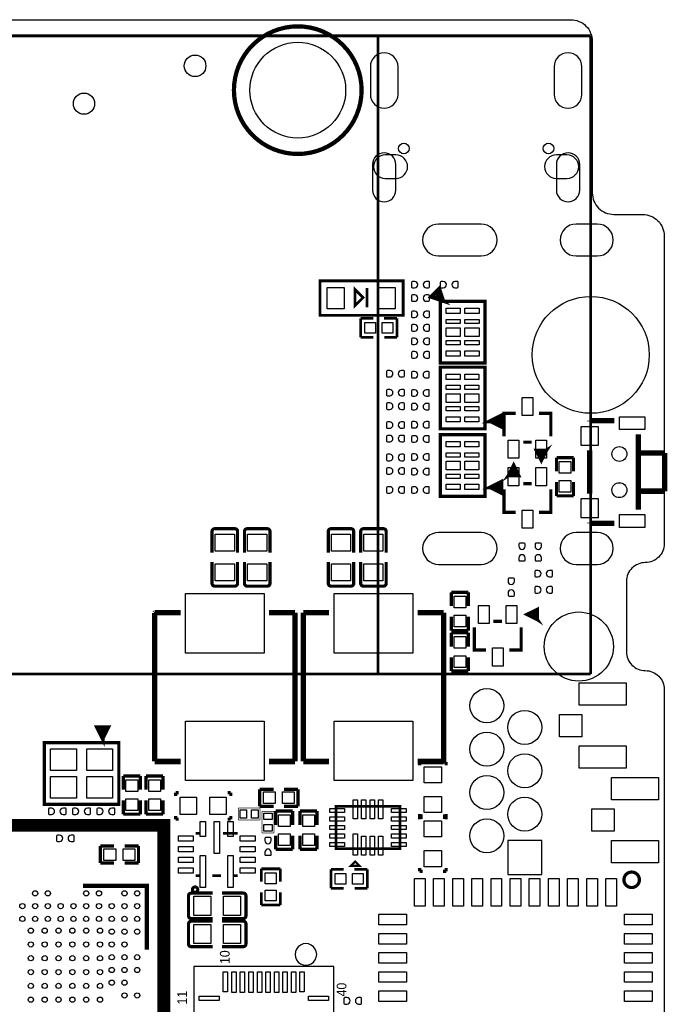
# Model space of a CAD drawing. Extents: x -29.9 to 31.2, y -23.7 to 47.4.
# Tile 5 of 5: x 0.8 to 31.2, y 1.1 to 47.4. Entities that reach past the tile are written whole.
import ezdxf
from ezdxf.enums import TextEntityAlignment as Align

# ---------------------------------------------------------------- set-up
doc = ezdxf.new("R2010")
doc.units = 0
for name, color, linetype in [('BG_OUTLINE', 5, 'CONTINUOUS'), ('PG_SILKSCREEN_TOP', 254, 'CONTINUOUS'), ('PIN_TOP', 12, 'CONTINUOUS')]:
    doc.layers.add(name, color=color, linetype=linetype)

msp = doc.modelspace()

# ---------------------------------------------------------------- linework, layer by layer
at = {"layer": 'BG_OUTLINE'}
msp.add_lwpolyline([(-29.933138, -21.585428), (-29.933138, 45.35043, -0.414214), (-27.901138, 47.38243), (26.67, 47.38243, -0.414214), (27.686, 46.36643), (27.686, 39.243, 0.414214), (28.702, 38.227), (30.05074, 38.227, -0.414214), (31.06674, 37.211), (31.06674, 22.74443, -0.414214), (30.17774, 21.85543, 0.414214), (29.28874, 20.96643), (29.28874, 17.66443, 0.414214), (30.17774, 16.77543, -0.414214), (31.06674, 15.88643), (31.06674, -11.76401, -0.414214)], format="xyb", dxfattribs=at)
at = {"layer": 'PG_SILKSCREEN_TOP'}
for points, const_width in [([(16.84274, 44.069, 1), (10.84326, 44.069, 1), (16.84274, 44.069)], 0.20066), ([(9.814611, 23.319689, -0.414448), (9.941611, 23.446689)], 0.150089), ([(10.886389, 23.446689, -0.414448), (11.013389, 23.319689)], 0.150089), ([(11.338611, 23.319689, -0.414448), (11.465611, 23.446689)], 0.150089), ([(12.410389, 23.446689, -0.414448), (12.537389, 23.319689)], 0.150089), ([(15.275611, 23.319689, -0.414448), (15.402611, 23.446689)], 0.150089), ([(16.347389, 23.446689, -0.414448), (16.474389, 23.319689)], 0.150089), ([(16.799611, 23.319689, -0.414448), (16.926611, 23.446689)], 0.150089), ([(17.871389, 23.446689, -0.414448), (17.998389, 23.319689)], 0.150089), ([(9.941611, 20.749311, -0.414448), (9.814611, 20.876311)], 0.150089), ([(11.013389, 20.876311, -0.414448), (10.886389, 20.749311)], 0.150089), ([(11.465611, 20.749311, -0.414448), (11.338611, 20.876311)], 0.150089), ([(12.537389, 20.876311, -0.414448), (12.410389, 20.749311)], 0.150089), ([(15.402611, 20.749311, -0.414448), (15.275611, 20.876311)], 0.150089), ([(16.474389, 20.876311, -0.414448), (16.347389, 20.749311)], 0.150089), ([(16.926611, 20.749311, -0.414448), (16.799611, 20.876311)], 0.150089), ([(17.998389, 20.876311, -0.414448), (17.871389, 20.749311)], 0.150089), ([(29.898391, 6.939001, 1.000017), (29.172205, 6.938975, 0.999983), (29.898391, 6.939001)], 0.1524), ([(9.08873, 6.477, 0.999983), (8.94527, 6.477, 1.000017), (9.08873, 6.477)], 0.254), ([(8.709711, 6.187389, -0.414448), (8.836711, 6.314389)], 0.150089), ([(11.280089, 6.314389, -0.414448), (11.407089, 6.187389)], 0.150089), ([(8.836711, 5.115611, -0.414448), (8.709711, 5.242611)], 0.150089), ([(11.407089, 5.242611, -0.414448), (11.280089, 5.115611)], 0.150089), ([(8.709711, 4.866589, -0.414448), (8.836711, 4.993589)], 0.150089), ([(11.280089, 4.993589, -0.414448), (11.407089, 4.866589)], 0.150089), ([(8.836711, 3.794811, -0.414448), (8.709711, 3.921811)], 0.150089), ([(11.407089, 3.921811, -0.414448), (11.280089, 3.794811)], 0.150089)]:
    msp.add_lwpolyline(points, format="xyb", dxfattribs=dict(at, const_width=const_width))
for points, const_width in [([(-22.38502, 46.62424), (27.61488, 46.62424)], 0.127), ([(17.6149, 16.62176), (17.6149, 46.62424)], 0.127), ([(27.61488, 46.62424), (27.61488, 16.62176)], 0.127), ([(14.8844, 35.1028), (18.796, 35.1028), (18.796, 33.4772), (14.8844, 33.4772), (14.8844, 35.1028)], 0.127), ([(16.5354, 34.6964), (16.5354, 33.9344), (16.9164, 34.3154), (16.5354, 34.6964)], 0.127), ([(17.0942, 34.7726), (17.0942, 33.8582)], 0.127), ([(20.661376, 34.177249), (20.484617, 34.707576), (20.131049, 34.354033), (20.661376, 34.177249), (20.378547, 34.460078)], 0.2), ([(22.642805, 32.742607), (22.642805, 31.242584), (20.542783, 31.242584), (20.542783, 34.142604), (22.642805, 34.142604), (22.642805, 32.742607)], 0.150012), ([(16.8021, 33.3375), (17.399, 33.3375)], 0.127), ([(16.8021, 32.4485), (16.8021, 33.3375)], 0.127), ([(17.901895, 33.3375), (18.5039, 33.3375)], 0.127), ([(18.5039, 33.3375), (18.5039, 32.4485)], 0.127), ([(17.399, 32.4485), (16.8021, 32.4485)], 0.127), ([(18.5039, 32.4485), (17.907, 32.4485)], 0.127), ([(20.540015, 29.541038), (20.540015, 31.04101), (22.640011, 31.04101), (22.640011, 28.14099), (20.54004, 28.14099), (20.540015, 29.541038)], 0.150012), ([(22.910952, 28.507512), (23.410951, 28.257551), (23.410951, 28.757575), (22.910952, 28.507512), (23.310952, 28.507563)], 0.2), ([(23.538205, 27.792705), (23.538205, 28.869589), (24.089411, 28.869589)], 0.1524), ([(25.737795, 27.792705), (25.737795, 28.869589), (25.186589, 28.869589)], 0.1524), ([(27.56281, 28.5242), (28.72613, 28.5242)], 0.254), ([(27.56281, 28.5242), (27.56281, 28.49372)], 0.254), ([(20.540015, 26.365987), (20.540015, 27.865984), (22.640011, 27.865984), (22.640011, 24.96599), (20.540015, 24.96599), (20.540015, 26.365987)], 0.150012), ([(29.84881, 27.87904), (29.84881, 24.34336)], 0.254), ([(24.838711, 27.518411), (24.437289, 27.518411)], 0.1524), ([(25.537211, 27.142389), (25.039295, 27.142389), (25.288189, 26.642111), (25.537211, 27.142389), (25.138405, 27.040789), (25.338989, 26.842695), (25.537211, 27.142389), (25.237389, 26.941805)], 0.1524), ([(26.004571, 26.790218), (26.804569, 26.790218)], 0.150089), ([(26.004571, 26.140232), (26.004571, 26.790218)], 0.150089), ([(26.804569, 26.790218), (26.804569, 26.140232)], 0.150089), ([(27.56281, 27.12974), (27.56281, 25.09266)], 0.254), ([(29.90977, 27.01036), (31.08325, 27.01036)], 0.254), ([(31.08325, 27.01036), (31.08325, 25.21204)], 0.254), ([(23.738789, 25.943611), (24.236705, 25.943611), (23.987811, 26.443889), (23.738789, 25.943611), (24.137595, 26.045211), (23.937011, 26.243305), (23.738789, 25.943611), (24.038611, 26.144195)], 0.1524), ([(22.90699, 25.39299), (23.406989, 25.143003), (23.406989, 25.643002), (22.90699, 25.39299), (23.306989, 25.39299)], 0.2), ([(24.437289, 25.567589), (24.838711, 25.567589)], 0.1524), ([(26.004571, 25.640411), (26.004571, 24.990425)], 0.150089), ([(26.804569, 24.990425), (26.804569, 25.640411)], 0.150089), ([(23.538205, 25.293295), (23.538205, 24.216411), (24.089411, 24.216411)], 0.1524), ([(25.737795, 25.293295), (25.737795, 24.216411), (25.186589, 24.216411)], 0.1524), ([(26.004571, 24.990425), (26.804569, 24.990425)], 0.150089), ([(29.90977, 25.21204), (31.08325, 25.21204)], 0.254), ([(27.56281, 23.73122), (27.56281, 23.6982)], 0.254), ([(27.56281, 23.6982), (28.72613, 23.6982)], 0.254), ([(9.814611, 23.319689), (9.814611, 22.327108)], 0.150089), ([(9.941611, 23.446689), (10.886389, 23.446689)], 0.150089), ([(11.013389, 23.319689), (11.013389, 22.327108)], 0.150089), ([(11.338611, 23.319689), (11.338611, 22.327108)], 0.150089), ([(11.465611, 23.446689), (12.410389, 23.446689)], 0.150089), ([(12.537389, 23.319689), (12.537389, 22.327108)], 0.150089), ([(15.275611, 23.319689), (15.275611, 22.327108)], 0.150089), ([(15.402611, 23.446689), (16.347389, 23.446689)], 0.150089), ([(16.474389, 23.319689), (16.474389, 22.327108)], 0.150089), ([(16.799611, 23.319689), (16.799611, 22.327108)], 0.150089), ([(16.926611, 23.446689), (17.871389, 23.446689)], 0.150089), ([(17.998389, 23.319689), (17.998389, 22.327108)], 0.150089), ([(9.814611, 20.876311), (9.814611, 21.885707)], 0.150089), ([(11.013389, 20.876311), (11.013389, 21.885707)], 0.150089), ([(11.338611, 20.876311), (11.338611, 21.885707)], 0.150089), ([(12.537389, 20.876311), (12.537389, 21.885707)], 0.150089), ([(15.275611, 20.876311), (15.275611, 21.885707)], 0.150089), ([(16.474389, 20.876311), (16.474389, 21.885707)], 0.150089), ([(16.799611, 20.876311), (16.799611, 21.885707)], 0.150089), ([(17.998389, 20.876311), (17.998389, 21.885707)], 0.150089), ([(10.886389, 20.749311), (9.941611, 20.749311)], 0.150089), ([(12.410389, 20.749311), (11.465611, 20.749311)], 0.150089), ([(16.347389, 20.749311), (15.402611, 20.749311)], 0.150089), ([(17.871389, 20.749311), (16.926611, 20.749311)], 0.150089), ([(21.063001, 20.457897), (21.063001, 19.807911)], 0.150089), ([(21.862999, 20.457897), (21.063001, 20.457897)], 0.150089), ([(21.862999, 19.807911), (21.862999, 20.457897)], 0.150089), ([(7.11454, 19.4818), (7.13486, 19.50212)], 0.254), ([(8.33374, 19.50212), (7.11454, 19.50212)], 0.254), ([(7.11454, 12.50188), (7.11454, 19.4818)], 0.254), ([(13.71346, 19.50212), (12.49426, 19.50212)], 0.254), ([(13.71346, 12.51204), (13.71346, 19.50212)], 0.254), ([(14.09954, 19.50212), (14.099565, 19.49196)], 0.254), ([(14.09954, 19.50212), (15.31874, 19.50212)], 0.254), ([(14.099565, 19.49196), (14.09954, 12.50188)], 0.254), ([(19.47926, 19.50212), (20.69846, 19.50212)], 0.254), ([(20.69846, 19.50212), (20.69846, 12.5222)], 0.254), ([(25.110389, 19.166789), (25.110389, 19.664705), (24.610111, 19.415811), (25.110389, 19.166789), (25.008789, 19.565595), (24.810695, 19.365011), (25.110389, 19.166789), (24.909805, 19.466611)], 0.1524), ([(21.063001, 18.658103), (21.063001, 19.308089)], 0.150089), ([(21.862999, 19.308089), (21.862999, 18.658103)], 0.150089), ([(23.040289, 19.090589), (23.441711, 19.090589)], 0.1524), ([(21.862999, 18.658103), (21.063001, 18.658103)], 0.150089), ([(21.063001, 18.552897), (21.862999, 18.552897)], 0.150089), ([(21.063001, 17.902911), (21.063001, 18.552897)], 0.150089), ([(21.862999, 18.552897), (21.862999, 17.902911)], 0.150089), ([(22.141205, 18.816295), (22.141205, 17.739411), (22.692411, 17.739411)], 0.1524), ([(24.340795, 18.816295), (24.340795, 17.739411), (23.789589, 17.739411)], 0.1524), ([(21.063001, 17.403089), (21.063001, 16.753103)], 0.150089), ([(21.862999, 16.753103), (21.862999, 17.403089)], 0.150089), ([(27.61488, 16.62176), (-22.38502, 16.62176)], 0.127), ([(21.063001, 16.753103), (21.862999, 16.753103)], 0.150089), ([(4.669688, 13.600379), (4.919701, 14.100378), (4.419702, 14.100378), (4.669688, 13.600379), (4.669688, 14.000378)], 0.2), ([(3.332988, 10.48799), (1.932991, 10.48799), (1.932991, 13.38801), (5.433009, 13.38801), (5.433009, 10.48799), (3.332988, 10.48799)], 0.150012), ([(8.33374, 12.50188), (7.11454, 12.50188)], 0.254), ([(13.71346, 12.50188), (12.49426, 12.50188)], 0.254), ([(13.71346, 12.50188), (13.71346, 12.51204)], 0.254), ([(14.09954, 12.50188), (15.31874, 12.50188)], 0.254), ([(19.47926, 12.50188), (20.69846, 12.50188)], 0.254), ([(19.568211, 12.473889), (19.720611, 12.473889)], 0.1524), ([(19.568211, 12.321489), (19.568211, 12.473889)], 0.1524), ([(20.69846, 12.5222), (20.67814, 12.50188)], 0.254), ([(20.817789, 12.473889), (20.665389, 12.473889)], 0.1524), ([(20.817789, 12.321489), (20.817789, 12.473889)], 0.1524), ([(5.645201, 11.821897), (5.645201, 11.171911)], 0.150089), ([(6.445199, 11.821897), (5.645201, 11.821897)], 0.150089), ([(6.445199, 11.171911), (6.445199, 11.821897)], 0.150089), ([(6.712001, 11.821897), (6.712001, 11.171911)], 0.150089), ([(7.511999, 11.821897), (6.712001, 11.821897)], 0.150089), ([(7.511999, 11.171911), (7.511999, 11.821897)], 0.150089), ([(8.100111, 11.038789), (8.100111, 10.886389)], 0.1524), ([(8.252511, 11.038789), (8.100111, 11.038789)], 0.1524), ([(10.543489, 11.038789), (10.695889, 11.038789)], 0.1524), ([(10.695889, 11.038789), (10.695889, 10.886389)], 0.1524), ([(12.054103, 11.194999), (12.704089, 11.194999)], 0.150089), ([(12.054103, 10.395001), (12.054103, 11.194999)], 0.150089), ([(13.853897, 11.194999), (13.203911, 11.194999)], 0.150089), ([(13.853897, 10.395001), (13.853897, 11.194999)], 0.150089), ([(5.645201, 10.022103), (5.645201, 10.672089)], 0.150089), ([(6.445199, 10.672089), (6.445199, 10.022103)], 0.150089), ([(6.712001, 10.022103), (6.712001, 10.672089)], 0.150089), ([(7.511999, 10.672089), (7.511999, 10.022103)], 0.150089), ([(11.049, 10.3124), (12.065, 10.3124)], 0.0254), ([(11.049, 9.7536), (11.049, 10.3124)], 0.0254), ([(12.704089, 10.395001), (12.054103, 10.395001)], 0.150089), ([(12.065, 10.3124), (12.065, 9.7536)], 0.0254), ([(12.808001, 10.170897), (13.607999, 10.170897)], 0.150089), ([(12.808001, 9.520911), (12.808001, 10.170897)], 0.150089), ([(13.203911, 10.395001), (13.853897, 10.395001)], 0.150089), ([(13.607999, 10.170897), (13.607999, 9.520911)], 0.150089), ([(13.951001, 10.170897), (13.951001, 9.520911)], 0.150089), ([(14.750999, 10.170897), (13.951001, 10.170897)], 0.150089), ([(14.750999, 9.520911), (14.750999, 10.170897)], 0.150089), ([(15.645003, 8.398002), (15.645003, 10.397998), (18.644997, 10.397998), (18.644997, 8.398002), (15.645003, 8.398002)], 0.127), ([(-18.85, 9.500006), (7.549998, 9.500006), (7.549998, -6.400013), (-4.950003, -18.899988), (-23.019995, -18.899988), (-28.112009, -13.807999)], 0.599999), ([(6.445199, 10.022103), (5.645201, 10.022103)], 0.150089), ([(7.511999, 10.022103), (6.712001, 10.022103)], 0.150089), ([(8.100111, 9.789211), (8.100111, 9.941611)], 0.1524), ([(8.252511, 9.789211), (8.100111, 9.789211)], 0.1524), ([(10.543489, 9.789211), (10.695889, 9.789211)], 0.1524), ([(10.695889, 9.789211), (10.695889, 9.941611)], 0.1524), ([(12.065, 9.7536), (11.049, 9.7536)], 0.0254), ([(12.1666, 9.144), (12.1666, 10.16)], 0.0254), ([(12.1666, 10.16), (12.7254, 10.16)], 0.0254), ([(12.7254, 10.16), (12.7254, 9.144)], 0.0254), ([(19.568211, 10.030511), (19.568211, 9.878111)], 0.1524), ([(19.568211, 9.933889), (19.720611, 9.933889)], 0.1524), ([(19.568211, 9.781489), (19.568211, 9.933889)], 0.1524), ([(19.568211, 9.878111), (19.720611, 9.878111)], 0.1524), ([(20.817789, 9.933889), (20.665389, 9.933889)], 0.1524), ([(20.817789, 9.878111), (20.665389, 9.878111)], 0.1524), ([(20.817789, 10.030511), (20.817789, 9.878111)], 0.1524), ([(20.817789, 9.781489), (20.817789, 9.933889)], 0.1524), ([(9.0424, 9.12876), (9.24052, 9.12876)], 0.127), ([(10.3251, 9.12876), (11.0236, 9.12876)], 0.127), ([(12.7254, 9.144), (12.1666, 9.144)], 0.0254), ([(12.808001, 9.021089), (12.808001, 8.371103)], 0.150089), ([(13.607999, 8.371103), (13.607999, 9.021089)], 0.150089), ([(13.951001, 8.371103), (13.951001, 9.021089)], 0.150089), ([(14.750999, 9.021089), (14.750999, 8.371103)], 0.150089), ([(4.561103, 8.527999), (4.561103, 7.728001)], 0.150089), ([(5.211089, 8.527999), (4.561103, 8.527999)], 0.150089), ([(5.710911, 8.527999), (6.360897, 8.527999)], 0.150089), ([(6.360897, 8.527999), (6.360897, 7.728001)], 0.150089), ([(12.808001, 8.371103), (13.607999, 8.371103)], 0.150089), ([(14.750999, 8.371103), (13.951001, 8.371103)], 0.150089), ([(4.561103, 7.728001), (5.211089, 7.728001)], 0.150089), ([(6.360897, 7.728001), (5.710911, 7.728001)], 0.150089), ([(12.1285, 7.4549), (13.0175, 7.4549)], 0.127), ([(12.1285, 6.852895), (12.1285, 7.4549)], 0.127), ([(13.0175, 7.4549), (13.0175, 6.858)], 0.127), ([(15.4051, 7.4295), (16.002, 7.4295)], 0.127), ([(15.4051, 6.5405), (15.4051, 7.4295)], 0.127), ([(16.345002, 7.598004), (16.545001, 7.798003), (16.745001, 7.598004), (16.345002, 7.598004)], 0.1), ([(16.504895, 7.4295), (17.1069, 7.4295)], 0.127), ([(17.1069, 7.4295), (17.1069, 6.5405)], 0.127), ([(19.568211, 7.490511), (19.568211, 7.338111)], 0.1524), ([(19.568211, 7.338111), (19.720611, 7.338111)], 0.1524), ([(20.817789, 7.338111), (20.665389, 7.338111)], 0.1524), ([(20.817789, 7.490511), (20.817789, 7.338111)], 0.1524), ([(9.0424, 7.12724), (9.24052, 7.12724)], 0.127), ([(9.82472, 7.12724), (10.24128, 7.12724)], 0.127), ([(10.82548, 7.12724), (11.0236, 7.12724)], 0.127), ([(3.750005, 6.649999), (6.749999, 6.649999), (6.749999, 3.650005)], 0.2), ([(16.002, 6.5405), (15.4051, 6.5405)], 0.127), ([(17.1069, 6.5405), (16.51, 6.5405)], 0.127), ([(8.709711, 5.242611), (8.709711, 6.187389)], 0.150089), ([(8.836711, 6.314389), (9.846107, 6.314389)], 0.150089), ([(11.280089, 6.314389), (10.287508, 6.314389)], 0.150089), ([(11.407089, 6.187389), (11.407089, 5.242611)], 0.150089), ([(12.1285, 5.7531), (12.1285, 6.35)], 0.127), ([(13.0175, 6.35), (13.0175, 5.7531)], 0.127), ([(13.0175, 5.7531), (12.1285, 5.7531)], 0.127), ([(8.836711, 5.115611), (9.846107, 5.115611)], 0.150089), ([(11.280089, 5.115611), (10.287508, 5.115611)], 0.150089), ([(8.709711, 3.921811), (8.709711, 4.866589)], 0.150089), ([(8.836711, 4.993589), (9.846107, 4.993589)], 0.150089), ([(11.280089, 4.993589), (10.287508, 4.993589)], 0.150089), ([(11.407089, 4.866589), (11.407089, 3.921811)], 0.150089), ([(8.836711, 3.794811), (9.846107, 3.794811)], 0.150089), ([(11.280089, 3.794811), (10.287508, 3.794811)], 0.150089)]:
    msp.add_lwpolyline(points, dxfattribs=dict(at, const_width=const_width))
msp.add_lwpolyline([(14.732864, 3.429, 1), (13.715144, 3.428985, 1)], format="xyb", close=True, dxfattribs=at)
msp.add_lwpolyline([(8.95416, 2.861843), (8.95416, -3.721837), (15.53784, -3.721837), (15.53784, 2.861843), (8.95416, 2.861843)], dxfattribs=at)
at = {"layer": 'PIN_TOP'}
for points in [[(18.5547, 43.87088), (18.5547, 45.17136, 1), (17.25422, 45.17136), (17.25422, 43.87088, 1)], [(27.19578, 43.87088), (27.19578, 45.17136, 1), (25.8953, 45.17136), (25.8953, 43.87088, 1)], [(18.45437, 39.37127), (18.45437, 40.57269, 1), (17.35455, 40.57269), (17.35455, 39.37127, 1)], [(17.95399, 39.92245), (18.45437, 39.92245, 1), (18.45437, 41.02227), (17.95399, 41.02227, 1)], [(25.99563, 39.92245), (26.49601, 39.92245, 1), (26.49601, 41.02227), (25.99563, 41.02227, 1)], [(27.09545, 39.37127), (27.09545, 40.57269, 1), (25.99563, 40.57269), (25.99563, 39.37127, 1)], [(22.45995, 37.77361), (20.46097, 37.77361, 1), (20.46097, 36.27247), (22.45995, 36.27247, 1)], [(27.92095, 37.77361), (26.92273, 37.77361, 1), (26.92273, 36.27247), (27.92095, 36.27247, 1)], [(19.333693, 35.075012), (19.232093, 35.075012, 0.375947), (19.1897, 35.0266), (19.1897, 34.8107, 0.364938), (19.232093, 34.774988), (19.333693, 34.774988, 0.999502)], [(19.883907, 34.774988), (19.985507, 34.774988, 0.375947), (20.0279, 34.8234), (20.0279, 35.0393, 0.364938), (19.985507, 35.075012), (19.883907, 35.075012, 0.999502)], [(20.679893, 35.075012), (20.578293, 35.075012, 0.375947), (20.5359, 35.0266), (20.5359, 34.8107, 0.364938), (20.578293, 34.774988), (20.679893, 34.774988, 0.999502)], [(21.230107, 34.774988), (21.331707, 34.774988, 0.375947), (21.3741, 34.8234), (21.3741, 35.0393, 0.364938), (21.331707, 35.075012), (21.230107, 35.075012, 0.999502)], [(19.333693, 34.440012), (19.232093, 34.440012, 0.375947), (19.1897, 34.3916), (19.1897, 34.1757, 0.364938), (19.232093, 34.139988), (19.333693, 34.139988, 0.999502)], [(19.883907, 34.139988), (19.985507, 34.139988, 0.375947), (20.0279, 34.1884), (20.0279, 34.4043, 0.364938), (19.985507, 34.440012), (19.883907, 34.440012, 0.999502)], [(19.333693, 33.678012), (19.232093, 33.678012, 0.375947), (19.1897, 33.6296), (19.1897, 33.4137, 0.364938), (19.232093, 33.377988), (19.333693, 33.377988, 0.999502)], [(19.883907, 33.377988), (19.985507, 33.377988, 0.375947), (20.0279, 33.4264), (20.0279, 33.6423, 0.364938), (19.985507, 33.678012), (19.883907, 33.678012, 0.999502)], [(19.333693, 33.043012), (19.232093, 33.043012, 0.375947), (19.1897, 32.9946), (19.1897, 32.7787, 0.364938), (19.232093, 32.742988), (19.333693, 32.742988, 0.999502)], [(19.883907, 32.742988), (19.985507, 32.742988, 0.375947), (20.0279, 32.7914), (20.0279, 33.0073, 0.364938), (19.985507, 33.043012), (19.883907, 33.043012, 0.999502)], [(19.333693, 32.408012), (19.232093, 32.408012, 0.375947), (19.1897, 32.3596), (19.1897, 32.1437, 0.364938), (19.232093, 32.107988), (19.333693, 32.107988, 0.999502)], [(19.883907, 32.107988), (19.985507, 32.107988, 0.375947), (20.0279, 32.1564), (20.0279, 32.3723, 0.364938), (19.985507, 32.408012), (19.883907, 32.408012, 0.999502)], [(19.333693, 31.773012), (19.232093, 31.773012, 0.375947), (19.1897, 31.7246), (19.1897, 31.5087, 0.364938), (19.232093, 31.472988), (19.333693, 31.472988, 0.999502)], [(19.883907, 31.472988), (19.985507, 31.472988, 0.375947), (20.0279, 31.5214), (20.0279, 31.7373, 0.364938), (19.985507, 31.773012), (19.883907, 31.773012, 0.999502)], [(18.165293, 30.884012), (18.063693, 30.884012, 0.375947), (18.0213, 30.8356), (18.0213, 30.6197, 0.364938), (18.063693, 30.583988), (18.165293, 30.583988, 0.999502)], [(18.715507, 30.583988), (18.817107, 30.583988, 0.375947), (18.8595, 30.6324), (18.8595, 30.8483, 0.364938), (18.817107, 30.884012), (18.715507, 30.884012, 0.999502)], [(19.332296, 30.836006), (19.230696, 30.836006, 0.375947), (19.188303, 30.787594), (19.188303, 30.571694, 0.364938), (19.230696, 30.535982), (19.332296, 30.535982, 0.999502)], [(19.88251, 30.535982), (19.98411, 30.535982, 0.375947), (20.026503, 30.584394), (20.026503, 30.800294, 0.364938), (19.98411, 30.836006), (19.88251, 30.836006, 0.999502)], [(18.165293, 29.995012), (18.063693, 29.995012, 0.375947), (18.0213, 29.9466), (18.0213, 29.7307, 0.364938), (18.063693, 29.694988), (18.165293, 29.694988, 0.999502)], [(18.715507, 29.694988), (18.817107, 29.694988, 0.375947), (18.8595, 29.7434), (18.8595, 29.9593, 0.364938), (18.817107, 29.995012), (18.715507, 29.995012, 0.999502)], [(19.332296, 29.981804), (19.230696, 29.981804, 0.375947), (19.188303, 29.933392), (19.188303, 29.717492, 0.364938), (19.230696, 29.68178), (19.332296, 29.68178, 0.999502)], [(19.88251, 29.68178), (19.98411, 29.68178, 0.375947), (20.026503, 29.730192), (20.026503, 29.946092, 0.364938), (19.98411, 29.981804), (19.88251, 29.981804, 0.999502)], [(18.165293, 29.360012), (18.063693, 29.360012, 0.375947), (18.0213, 29.3116), (18.0213, 29.0957, 0.364938), (18.063693, 29.059988), (18.165293, 29.059988, 0.999502)], [(18.715507, 29.059988), (18.817107, 29.059988, 0.375947), (18.8595, 29.1084), (18.8595, 29.3243, 0.364938), (18.817107, 29.360012), (18.715507, 29.360012, 0.999502)], [(19.332296, 29.339413), (19.230696, 29.339413, 0.375947), (19.188303, 29.291001), (19.188303, 29.075101, 0.364938), (19.230696, 29.039388), (19.332296, 29.039388, 0.999502)], [(19.88251, 29.039388), (19.98411, 29.039388, 0.375947), (20.026503, 29.087801), (20.026503, 29.303701, 0.364938), (19.98411, 29.339413), (19.88251, 29.339413, 0.999502)], [(18.165293, 28.471012), (18.063693, 28.471012, 0.375947), (18.0213, 28.4226), (18.0213, 28.2067, 0.364938), (18.063693, 28.170988), (18.165293, 28.170988, 0.999502)], [(18.715507, 28.170988), (18.817107, 28.170988, 0.375947), (18.8595, 28.2194), (18.8595, 28.4353, 0.364938), (18.817107, 28.471012), (18.715507, 28.471012, 0.999502)], [(19.332296, 28.485211), (19.230696, 28.485211, 0.375947), (19.188303, 28.436799), (19.188303, 28.220899, 0.364938), (19.230696, 28.185186), (19.332296, 28.185186, 0.999502)], [(19.88251, 28.185186), (19.98411, 28.185186, 0.375947), (20.026503, 28.233599), (20.026503, 28.449499, 0.364938), (19.98411, 28.485211), (19.88251, 28.485211, 0.999502)], [(18.165293, 27.836012), (18.063693, 27.836012, 0.375947), (18.0213, 27.7876), (18.0213, 27.5717, 0.364938), (18.063693, 27.535988), (18.165293, 27.535988, 0.999502)], [(18.715507, 27.535988), (18.817107, 27.535988, 0.375947), (18.8595, 27.5844), (18.8595, 27.8003, 0.364938), (18.817107, 27.836012), (18.715507, 27.836012, 0.999502)], [(19.332296, 27.822601), (19.230696, 27.822601, 0.375947), (19.188303, 27.774189), (19.188303, 27.558289, 0.364938), (19.230696, 27.522576), (19.332296, 27.522576, 0.999502)], [(19.88251, 27.522576), (19.98411, 27.522576, 0.375947), (20.026503, 27.570989), (20.026503, 27.786889, 0.364938), (19.98411, 27.822601), (19.88251, 27.822601, 0.999502)], [(18.165293, 26.947012), (18.063693, 26.947012, 0.375947), (18.0213, 26.8986), (18.0213, 26.6827, 0.364938), (18.063693, 26.646988), (18.165293, 26.646988, 0.999502)], [(18.715507, 26.646988), (18.817107, 26.646988, 0.375947), (18.8595, 26.6954), (18.8595, 26.9113, 0.364938), (18.817107, 26.947012), (18.715507, 26.947012, 0.999502)], [(19.332296, 26.967002), (19.230696, 26.967002, 0.375947), (19.188303, 26.91859), (19.188303, 26.70269, 0.364938), (19.230696, 26.666977), (19.332296, 26.666977, 0.999502)], [(19.88251, 26.666977), (19.98411, 26.666977, 0.375947), (20.026503, 26.71539), (20.026503, 26.93129, 0.364938), (19.98411, 26.967002), (19.88251, 26.967002, 0.999502)], [(18.165293, 26.312012), (18.063693, 26.312012, 0.375947), (18.0213, 26.2636), (18.0213, 26.0477, 0.364938), (18.063693, 26.011988), (18.165293, 26.011988, 0.999502)], [(18.715507, 26.011988), (18.817107, 26.011988, 0.375947), (18.8595, 26.0604), (18.8595, 26.2763, 0.364938), (18.817107, 26.312012), (18.715507, 26.312012, 0.999502)], [(19.332296, 26.283006), (19.230696, 26.283006, 0.375947), (19.188303, 26.234593), (19.188303, 26.018693, 0.364938), (19.230696, 25.982981), (19.332296, 25.982981, 0.999502)], [(19.88251, 25.982981), (19.98411, 25.982981, 0.375947), (20.026503, 26.031393), (20.026503, 26.247293, 0.364938), (19.98411, 26.283006), (19.88251, 26.283006, 0.999502)], [(18.165293, 25.423012), (18.063693, 25.423012, 0.375947), (18.0213, 25.3746), (18.0213, 25.1587, 0.364938), (18.063693, 25.122988), (18.165293, 25.122988, 0.999502)], [(18.715507, 25.122988), (18.817107, 25.122988, 0.375947), (18.8595, 25.1714), (18.8595, 25.3873, 0.364938), (18.817107, 25.423012), (18.715507, 25.423012, 0.999502)], [(19.332296, 25.421006), (19.230696, 25.421006, 0.375947), (19.188303, 25.372593), (19.188303, 25.156693, 0.364938), (19.230696, 25.120981), (19.332296, 25.120981, 0.999502)], [(19.88251, 25.120981), (19.98411, 25.120981, 0.375947), (20.026503, 25.169393), (20.026503, 25.385293, 0.364938), (19.98411, 25.421006), (19.88251, 25.421006, 0.999502)], [(22.45995, 23.27275), (20.46097, 23.27275, 1), (20.46097, 21.77161), (22.45995, 21.77161, 1)], [(27.92095, 23.27275), (26.92273, 23.27275, 1), (26.92273, 21.77161), (27.92095, 21.77161, 1)], [(24.534012, 22.627107), (24.534012, 22.728707, 0.375947), (24.4856, 22.7711), (24.2697, 22.7711, 0.364938), (24.233988, 22.728707), (24.233988, 22.627107, 0.999502)], [(25.296012, 22.627107), (25.296012, 22.728707, 0.375947), (25.2476, 22.7711), (25.0317, 22.7711, 0.364938), (24.995988, 22.728707), (24.995988, 22.627107, 0.999502)], [(24.233988, 22.076893), (24.233988, 21.975293, 0.375947), (24.2824, 21.9329), (24.4983, 21.9329, 0.364938), (24.534012, 21.975293), (24.534012, 22.076893, 0.999502)], [(24.995988, 22.076893), (24.995988, 21.975293, 0.375947), (25.0444, 21.9329), (25.2603, 21.9329, 0.364938), (25.296012, 21.975293), (25.296012, 22.076893, 0.999502)], [(25.124893, 21.486012), (25.023293, 21.486012, 0.375947), (24.9809, 21.4376), (24.9809, 21.2217, 0.364938), (25.023293, 21.185988), (25.124893, 21.185988, 0.999502)], [(25.675107, 21.185988), (25.776707, 21.185988, 0.375947), (25.8191, 21.2344), (25.8191, 21.4503, 0.364938), (25.776707, 21.486012), (25.675107, 21.486012, 0.999502)], [(24.026012, 20.976107), (24.026012, 21.077707, 0.375947), (23.9776, 21.1201), (23.7617, 21.1201, 0.364938), (23.725988, 21.077707), (23.725988, 20.976107, 0.999502)], [(23.725988, 20.425893), (23.725988, 20.324293, 0.375947), (23.7744, 20.2819), (23.9903, 20.2819, 0.364938), (24.026012, 20.324293), (24.026012, 20.425893, 0.999502)], [(25.124893, 20.724012), (25.023293, 20.724012, 0.375947), (24.9809, 20.6756), (24.9809, 20.4597, 0.364938), (25.023293, 20.423988), (25.124893, 20.423988, 0.999502)], [(25.675107, 20.423988), (25.776707, 20.423988, 0.375947), (25.8191, 20.4724), (25.8191, 20.6883, 0.364938), (25.776707, 20.724012), (25.675107, 20.724012, 0.999502)], [(2.264893, 10.310012), (2.163293, 10.310012, 0.375947), (2.1209, 10.2616), (2.1209, 10.0457, 0.364938), (2.163293, 10.009988), (2.264893, 10.009988, 0.999502)], [(2.815107, 10.009988), (2.916707, 10.009988, 0.375947), (2.9591, 10.0584), (2.9591, 10.2743, 0.364938), (2.916707, 10.310012), (2.815107, 10.310012, 0.999502)], [(3.407893, 10.310012), (3.306293, 10.310012, 0.375947), (3.2639, 10.2616), (3.2639, 10.0457, 0.364938), (3.306293, 10.009988), (3.407893, 10.009988, 0.999502)], [(3.958107, 10.009988), (4.059707, 10.009988, 0.375947), (4.1021, 10.0584), (4.1021, 10.2743, 0.364938), (4.059707, 10.310012), (3.958107, 10.310012, 0.999502)], [(4.550893, 10.310012), (4.449293, 10.310012, 0.375947), (4.4069, 10.2616), (4.4069, 10.0457, 0.364938), (4.449293, 10.009988), (4.550893, 10.009988, 0.999502)], [(5.101107, 10.009988), (5.202707, 10.009988, 0.375947), (5.2451, 10.0584), (5.2451, 10.2743, 0.364938), (5.202707, 10.310012), (5.101107, 10.310012, 0.999502)], [(2.645893, 9.040012), (2.544293, 9.040012, 0.375947), (2.5019, 8.9916), (2.5019, 8.7757, 0.364938), (2.544293, 8.739988), (2.645893, 8.739988, 0.999502)], [(3.196107, 8.739988), (3.297707, 8.739988, 0.375947), (3.3401, 8.7884), (3.3401, 9.0043, 0.364938), (3.297707, 9.040012), (3.196107, 9.040012, 0.999502)], [(12.595911, 8.783955), (12.595911, 8.885555, 0.375947), (12.547498, 8.927948), (12.331598, 8.927948, 0.364938), (12.295886, 8.885555), (12.295886, 8.783955, 0.999502)], [(12.295886, 8.23374), (12.295886, 8.13214, 0.375947), (12.344298, 8.089748), (12.560198, 8.089748, 0.364938), (12.595911, 8.13214), (12.595911, 8.23374, 0.999502)], [(16.151885, 1.398016), (16.050285, 1.398016, 0.375947), (16.007893, 1.349604), (16.007893, 1.133704, 0.364938), (16.050285, 1.097991), (16.151885, 1.097991, 0.999502)], [(16.7021, 1.097991), (16.8037, 1.097991, 0.375947), (16.846093, 1.146404), (16.846093, 1.362304, 0.364938), (16.8037, 1.398016), (16.7021, 1.398016, 0.999502)]]:
    msp.add_lwpolyline(points, format="xyb", close=True, dxfattribs=at)
for points in [[(15.22095, 33.789595), (15.22095, 34.790405), (16.02105, 34.790405), (16.02105, 33.789595)], [(17.62125, 33.789595), (17.62125, 34.790405), (18.42135, 34.790405), (18.42135, 33.789595)], [(20.822793, 33.817598), (21.482787, 33.817598), (21.482787, 33.567586), (20.822793, 33.567586)], [(21.702801, 33.817598), (22.362795, 33.817598), (22.362795, 33.567586), (21.702801, 33.567586)], [(16.9926, 32.639), (16.9926, 33.147), (17.5006, 33.147), (17.5006, 32.639)], [(17.8054, 32.639), (17.8054, 33.147), (18.3134, 33.147), (18.3134, 32.639)], [(20.822793, 33.292593), (21.482787, 33.292593), (21.482787, 33.092593), (20.822793, 33.092593)], [(20.822793, 32.897597), (21.482787, 32.897597), (21.482787, 32.487591), (20.822793, 32.487591)], [(21.702801, 33.292593), (22.362795, 33.292593), (22.362795, 33.092593), (21.702801, 33.092593)], [(21.702801, 32.897597), (22.362795, 32.897597), (22.362795, 32.487591), (21.702801, 32.487591)], [(20.822793, 32.292595), (21.482787, 32.292595), (21.482787, 32.092595), (20.822793, 32.092595)], [(21.702801, 32.292595), (22.362795, 32.292595), (22.362795, 32.092595), (21.702801, 32.092595)], [(20.822793, 31.817602), (21.482787, 31.817602), (21.482787, 31.56759), (20.822793, 31.56759)], [(21.702801, 31.817602), (22.362795, 31.817602), (22.362795, 31.56759), (21.702801, 31.56759)], [(21.479993, 30.465992), (20.819999, 30.465992), (20.819999, 30.716004), (21.479993, 30.716004)], [(22.360001, 30.465992), (21.700007, 30.465992), (21.700007, 30.716004), (22.360001, 30.716004)], [(21.479993, 29.990999), (20.819999, 29.990999), (20.819999, 30.190999), (21.479993, 30.190999)], [(22.360001, 29.990999), (21.700007, 29.990999), (21.700007, 30.190999), (22.360001, 30.190999)], [(21.479993, 29.385997), (20.819999, 29.385997), (20.819999, 29.796003), (21.479993, 29.796003)], [(22.360001, 29.385997), (21.700007, 29.385997), (21.700007, 29.796003), (22.360001, 29.796003)], [(21.479993, 28.991001), (20.819999, 28.991001), (20.819999, 29.191001), (21.479993, 29.191001)], [(22.360001, 28.991001), (21.700007, 28.991001), (21.700007, 29.191001), (22.360001, 29.191001)], [(24.387785, 28.769361), (24.387785, 29.620261), (24.88819, 29.620261), (24.88819, 28.769361)], [(21.479993, 28.465996), (20.819999, 28.465996), (20.819999, 28.716008), (21.479993, 28.716008)], [(22.360001, 28.465996), (21.700007, 28.465996), (21.700007, 28.716008), (22.360001, 28.716008)], [(30.15869, 28.11272), (28.95981, 28.11272), (28.95981, 28.71216), (30.15869, 28.71216)], [(27.95778, 27.36088), (27.15768, 27.36088), (27.15768, 28.26004), (27.95778, 28.26004)], [(21.479993, 27.290992), (20.819999, 27.290992), (20.819999, 27.541004), (21.479993, 27.541004)], [(22.360001, 27.290992), (21.700007, 27.290992), (21.700007, 27.541004), (22.360001, 27.541004)], [(23.737595, 26.767739), (23.737595, 27.618639), (24.238001, 27.618639), (24.238001, 26.767739)], [(25.037974, 26.767739), (25.037974, 27.618639), (25.538379, 27.618639), (25.538379, 26.767739)], [(21.479993, 26.815999), (20.819999, 26.815999), (20.819999, 27.015999), (21.479993, 27.015999)], [(22.360001, 26.815999), (21.700007, 26.815999), (21.700007, 27.015999), (22.360001, 27.015999)], [(21.479993, 26.210997), (20.819999, 26.210997), (20.819999, 26.621003), (21.479993, 26.621003)], [(22.360001, 26.210997), (21.700007, 26.210997), (21.700007, 26.621003), (22.360001, 26.621003)], [(26.679525, 26.065455), (26.129615, 26.065455), (26.129615, 26.615365), (26.679525, 26.615365)], [(21.479993, 25.816001), (20.819999, 25.816001), (20.819999, 26.016001), (21.479993, 26.016001)], [(22.360001, 25.816001), (21.700007, 25.816001), (21.700007, 26.016001), (22.360001, 26.016001)], [(24.238014, 26.318261), (24.238014, 25.467361), (23.737608, 25.467361), (23.737608, 26.318261)], [(25.538392, 26.318261), (25.538392, 25.467361), (25.037986, 25.467361), (25.037986, 26.318261)], [(21.479993, 25.290996), (20.819999, 25.290996), (20.819999, 25.541008), (21.479993, 25.541008)], [(22.360001, 25.290996), (21.700007, 25.290996), (21.700007, 25.541008), (22.360001, 25.541008)], [(26.679525, 25.165279), (26.129615, 25.165279), (26.129615, 25.715189), (26.679525, 25.715189)], [(27.95778, 23.96236), (27.15768, 23.96236), (27.15768, 24.86152), (27.95778, 24.86152)], [(24.888203, 24.316639), (24.888203, 23.465739), (24.387797, 23.465739), (24.387797, 24.316639)], [(30.15869, 23.51024), (28.95981, 23.51024), (28.95981, 24.10968), (30.15869, 24.10968)], [(10.863948, 22.397949), (9.964052, 22.397949), (9.964052, 23.198049), (10.863948, 23.198049)], [(12.387948, 22.397949), (11.488052, 22.397949), (11.488052, 23.198049), (12.387948, 23.198049)], [(16.324948, 22.397949), (15.425052, 22.397949), (15.425052, 23.198049), (16.324948, 23.198049)], [(17.848948, 22.397949), (16.949052, 22.397949), (16.949052, 23.198049), (17.848948, 23.198049)], [(10.863948, 20.997951), (9.964052, 20.997951), (9.964052, 21.798051), (10.863948, 21.798051)], [(12.387948, 20.997951), (11.488052, 20.997951), (11.488052, 21.798051), (12.387948, 21.798051)], [(16.324948, 20.997951), (15.425052, 20.997951), (15.425052, 21.798051), (16.324948, 21.798051)], [(17.848948, 20.997951), (16.949052, 20.997951), (16.949052, 21.798051), (17.848948, 21.798051)], [(12.26439, 17.6022), (8.56361, 17.6022), (8.56361, 20.40128), (12.26439, 20.40128)], [(15.54861, 20.40128), (19.24939, 20.40128), (19.24939, 17.6022), (15.54861, 17.6022)], [(21.188045, 20.283043), (21.737955, 20.283043), (21.737955, 19.733133), (21.188045, 19.733133)], [(22.841013, 19.841261), (22.841013, 18.990361), (22.340608, 18.990361), (22.340608, 19.841261)], [(24.141392, 19.841261), (24.141392, 18.990361), (23.640986, 18.990361), (23.640986, 19.841261)], [(21.188045, 19.382867), (21.737955, 19.382867), (21.737955, 18.832957), (21.188045, 18.832957)], [(21.737955, 17.828133), (21.188045, 17.828133), (21.188045, 18.378043), (21.737955, 18.378043)], [(23.491203, 17.839639), (23.491203, 16.988739), (22.990797, 16.988739), (22.990797, 17.839639)], [(21.737955, 16.927957), (21.188045, 16.927957), (21.188045, 17.477867), (21.737955, 17.477867)], [(27.069999, 15.147188), (27.069999, 16.197199), (29.269995, 16.197199), (29.269995, 15.147188)], [(12.26439, 11.60272), (8.56361, 11.60272), (8.56361, 14.4018), (12.26439, 14.4018)], [(15.54861, 14.4018), (19.24939, 14.4018), (19.24939, 11.60272), (15.54861, 11.60272)], [(26.144982, 13.667181), (26.144982, 14.717192), (27.194993, 14.717192), (27.194993, 13.667181)], [(3.442589, 13.096011), (3.442589, 12.080011), (2.223389, 12.080011), (2.223389, 13.096011)], [(5.142611, 13.096011), (5.142611, 12.080011), (3.923411, 12.080011), (3.923411, 13.096011)], [(27.069999, 12.187174), (27.069999, 13.237185), (29.269995, 13.237185), (29.269995, 12.187174)], [(19.7866, 12.2555), (20.5994, 12.2555), (20.5994, 11.4935), (19.7866, 11.4935)], [(3.442589, 11.795989), (3.442589, 10.779989), (2.223389, 10.779989), (2.223389, 11.795989)], [(5.142611, 11.795989), (5.142611, 10.779989), (3.923411, 10.779989), (3.923411, 11.795989)], [(5.770245, 11.647043), (6.320155, 11.647043), (6.320155, 11.097133), (5.770245, 11.097133)], [(6.837045, 11.647043), (7.386955, 11.647043), (7.386955, 11.097133), (6.837045, 11.097133)], [(28.593999, 10.702188), (28.593999, 11.752199), (30.793995, 11.752199), (30.793995, 10.702188)], [(5.770245, 10.746867), (6.320155, 10.746867), (6.320155, 10.196957), (5.770245, 10.196957)], [(6.837045, 10.746867), (7.386955, 10.746867), (7.386955, 10.196957), (6.837045, 10.196957)], [(9.0805, 10.8204), (9.0805, 10.0076), (8.3185, 10.0076), (8.3185, 10.8204)], [(10.4775, 10.8204), (10.4775, 10.0076), (9.7155, 10.0076), (9.7155, 10.8204)], [(12.778867, 11.069955), (12.778867, 10.520045), (12.228957, 10.520045), (12.228957, 11.069955)], [(13.679043, 11.069955), (13.679043, 10.520045), (13.129133, 10.520045), (13.129133, 11.069955)], [(16.645001, 10.69801), (16.645001, 9.798012), (16.445001, 9.798012), (16.445001, 10.69801)], [(17.045, 10.69801), (17.045, 9.798012), (16.845001, 9.798012), (16.845001, 10.69801)], [(17.444999, 10.69801), (17.444999, 9.798012), (17.245, 9.798012), (17.245, 10.69801)], [(17.844999, 10.69801), (17.844999, 9.798012), (17.644999, 9.798012), (17.644999, 10.69801)], [(19.7866, 10.8585), (20.5994, 10.8585), (20.5994, 10.0965), (19.7866, 10.0965)], [(11.440211, 10.2235), (11.440211, 9.8425), (11.135411, 9.8425), (11.135411, 10.2235)], [(11.978589, 10.2235), (11.978589, 9.8425), (11.673789, 9.8425), (11.673789, 10.2235)], [(16.04499, 10.097999), (15.344991, 10.097999), (15.344991, 10.297998), (16.04499, 10.297998)], [(18.945009, 10.097999), (18.24501, 10.097999), (18.24501, 10.297998), (18.945009, 10.297998)], [(27.668982, 9.222181), (27.668982, 10.272192), (28.718993, 10.272192), (28.718993, 9.222181)], [(12.2555, 10.073589), (12.6365, 10.073589), (12.6365, 9.768789), (12.2555, 9.768789)], [(13.482955, 9.446133), (12.933045, 9.446133), (12.933045, 9.996043), (13.482955, 9.996043)], [(14.076045, 9.996043), (14.625955, 9.996043), (14.625955, 9.446133), (14.076045, 9.446133)], [(16.04499, 9.697999), (15.344991, 9.697999), (15.344991, 9.897999), (16.04499, 9.897999)], [(18.945009, 9.697999), (18.24501, 9.697999), (18.24501, 9.897999), (18.945009, 9.897999)], [(9.2583, 8.9789), (9.2583, 9.67994), (9.50722, 9.67994), (9.50722, 8.9789)], [(9.90854, 8.17753), (9.90854, 9.67867), (10.15746, 9.67867), (10.15746, 8.17753)], [(10.55878, 8.9789), (10.55878, 9.67994), (10.8077, 9.67994), (10.8077, 8.9789)], [(12.2555, 9.535211), (12.6365, 9.535211), (12.6365, 9.230411), (12.2555, 9.230411)], [(16.04499, 9.298), (15.344991, 9.298), (15.344991, 9.498), (16.04499, 9.498)], [(18.945009, 9.298), (18.24501, 9.298), (18.24501, 9.498), (18.945009, 9.498)], [(20.5994, 8.9535), (19.7866, 8.9535), (19.7866, 9.7155), (20.5994, 9.7155)], [(8.23214, 8.75284), (8.23214, 9.00176), (8.93318, 9.00176), (8.93318, 8.75284)], [(11.13282, 8.75284), (11.13282, 9.00176), (11.83386, 9.00176), (11.83386, 8.75284)], [(13.482955, 8.545957), (12.933045, 8.545957), (12.933045, 9.095867), (13.482955, 9.095867)], [(14.076045, 9.095867), (14.625955, 9.095867), (14.625955, 8.545957), (14.076045, 8.545957)], [(16.04499, 8.898001), (15.344991, 8.898001), (15.344991, 9.098001), (16.04499, 9.098001)], [(16.645001, 9.098001), (16.645001, 8.098003), (16.445001, 8.098003), (16.445001, 9.098001)], [(17.045, 8.997988), (17.045, 8.09799), (16.845001, 8.09799), (16.845001, 8.997988)], [(17.444999, 8.997988), (17.444999, 8.09799), (17.245, 8.09799), (17.245, 8.997988)], [(17.844999, 8.997988), (17.844999, 8.09799), (17.644999, 8.09799), (17.644999, 8.997988)], [(18.945009, 8.898001), (18.24501, 8.898001), (18.24501, 9.098001), (18.945009, 9.098001)], [(4.735957, 7.853045), (4.735957, 8.402955), (5.285867, 8.402955), (5.285867, 7.853045)], [(5.636133, 7.853045), (5.636133, 8.402955), (6.186043, 8.402955), (6.186043, 7.853045)], [(8.23214, 8.255), (8.23214, 8.50392), (8.93318, 8.50392), (8.93318, 8.255)], [(11.13282, 8.255), (11.13282, 8.50392), (11.83386, 8.50392), (11.83386, 8.255)], [(16.04499, 8.498002), (15.344991, 8.498002), (15.344991, 8.698001), (16.04499, 8.698001)], [(18.945009, 8.498002), (18.24501, 8.498002), (18.24501, 8.698001), (18.945009, 8.698001)], [(25.310998, 8.787003), (23.711002, 8.787003), (23.711002, 7.187006), (25.310998, 7.187006)], [(28.593999, 7.742174), (28.593999, 8.792185), (30.793995, 8.792185), (30.793995, 7.742174)], [(8.23214, 7.75208), (8.23214, 8.001), (8.93318, 8.001), (8.93318, 7.75208)], [(9.2583, 6.57733), (9.2583, 8.07847), (9.50722, 8.07847), (9.50722, 6.57733)], [(10.55878, 6.57733), (10.55878, 8.07847), (10.8077, 8.07847), (10.8077, 6.57733)], [(11.13282, 7.75208), (11.13282, 8.001), (11.83386, 8.001), (11.83386, 7.75208)], [(20.5994, 7.5565), (19.7866, 7.5565), (19.7866, 8.3185), (20.5994, 8.3185)], [(8.23214, 7.2517), (8.23214, 7.50062), (8.93318, 7.50062), (8.93318, 7.2517)], [(11.13282, 7.2517), (11.13282, 7.50062), (11.83386, 7.50062), (11.83386, 7.2517)], [(12.827, 6.7564), (12.319, 6.7564), (12.319, 7.2644), (12.827, 7.2644)], [(15.5956, 6.731), (15.5956, 7.239), (16.1036, 7.239), (16.1036, 6.731)], [(16.4084, 6.731), (16.4084, 7.239), (16.9164, 7.239), (16.9164, 6.731)], [(19.824992, 5.692889), (19.324993, 5.692889), (19.324993, 6.992887), (19.824992, 6.992887)], [(20.72499, 5.692889), (20.224991, 5.692889), (20.224991, 6.992887), (20.72499, 6.992887)], [(21.624989, 5.692889), (21.124989, 5.692889), (21.124989, 6.992887), (21.624989, 6.992887)], [(22.525012, 5.692889), (22.025013, 5.692889), (22.025013, 6.992887), (22.525012, 6.992887)], [(23.42501, 5.692889), (22.925011, 5.692889), (22.925011, 6.992887), (23.42501, 6.992887)], [(24.325008, 5.692889), (23.825009, 5.692889), (23.825009, 6.992887), (24.325008, 6.992887)], [(25.225007, 5.692889), (24.725008, 5.692889), (24.725008, 6.992887), (25.225007, 6.992887)], [(26.125005, 5.692889), (25.625006, 5.692889), (25.625006, 6.992887), (26.125005, 6.992887)], [(27.025003, 5.692889), (26.525004, 5.692889), (26.525004, 6.992887), (27.025003, 6.992887)], [(27.925001, 5.692889), (27.425002, 5.692889), (27.425002, 6.992887), (27.925001, 6.992887)], [(28.824999, 5.692889), (28.325, 5.692889), (28.325, 6.992887), (28.824999, 6.992887)], [(8.958351, 5.265039), (8.958351, 6.164936), (9.758451, 6.164936), (9.758451, 5.265039)], [(10.358349, 5.265039), (10.358349, 6.164936), (11.158449, 6.164936), (11.158449, 5.265039)], [(12.827, 5.9436), (12.319, 5.9436), (12.319, 6.4516), (12.827, 6.4516)], [(18.949911, 4.818088), (17.649914, 4.818088), (17.649914, 5.318087), (18.949911, 5.318087)], [(30.499799, 4.818088), (29.199802, 4.818088), (29.199802, 5.318087), (30.499799, 5.318087)], [(8.958351, 3.944239), (8.958351, 4.844136), (9.758451, 4.844136), (9.758451, 3.944239)], [(10.358349, 3.944239), (10.358349, 4.844136), (11.158449, 4.844136), (11.158449, 3.944239)], [(18.949911, 3.917912), (17.649914, 3.917912), (17.649914, 4.417911), (18.949911, 4.417911)], [(30.499799, 3.917912), (29.199802, 3.917912), (29.199802, 4.417911), (30.499799, 4.417911)], [(18.949911, 3.01799), (17.649914, 3.01799), (17.649914, 3.517989), (18.949911, 3.517989)], [(30.499799, 3.01799), (29.199802, 3.01799), (29.199802, 3.517989), (30.499799, 3.517989)], [(10.34354, 2.605303), (10.54674, 2.605303), (10.54674, 1.665503), (10.34354, 1.665503)], [(10.74486, 2.607843), (10.94806, 2.607843), (10.94806, 1.642643), (10.74486, 1.642643)], [(11.14364, 2.607843), (11.34684, 2.607843), (11.34684, 1.642643), (11.14364, 1.642643)], [(11.54496, 2.607843), (11.74816, 2.607843), (11.74816, 1.642643), (11.54496, 1.642643)], [(11.94374, 2.607843), (12.14694, 2.607843), (12.14694, 1.642643), (11.94374, 1.642643)], [(12.34506, 2.607843), (12.54826, 2.607843), (12.54826, 1.642643), (12.34506, 1.642643)], [(12.74384, 2.607843), (12.94704, 2.607843), (12.94704, 1.642643), (12.74384, 1.642643)], [(13.14516, 2.607843), (13.34836, 2.607843), (13.34836, 1.642643), (13.14516, 1.642643)], [(13.54394, 2.607843), (13.74714, 2.607843), (13.74714, 1.642643), (13.54394, 1.642643)], [(13.94526, 2.605303), (14.14846, 2.605303), (14.14846, 1.665503), (13.94526, 1.665503)], [(18.949911, 2.117992), (17.649914, 2.117992), (17.649914, 2.617991), (18.949911, 2.617991)], [(30.499799, 2.117992), (29.199802, 2.117992), (29.199802, 2.617991), (30.499799, 2.617991)], [(9.2107, 1.472463), (10.1505, 1.472463), (10.1505, 1.269263), (9.2107, 1.269263)], [(14.3415, 1.472463), (15.2813, 1.472463), (15.2813, 1.269263), (14.3415, 1.269263)], [(18.949911, 1.217892), (17.649914, 1.217892), (17.649914, 1.717891), (18.949911, 1.717891)], [(30.499799, 1.217892), (29.199802, 1.217892), (29.199802, 1.717891), (30.499799, 1.717891)]]:
    msp.add_lwpolyline(points, close=True, dxfattribs=at)
for centre, radius in [((13.843, 44.069), 2.25044), ((9.017, 45.212), 0.508), ((3.7973, 43.434), 0.499999), ((18.82648, 41.32326), 0.25019), ((25.62606, 41.32326), 0.25019), ((27.61488, 31.623), 2.74955), ((27.61488, 31.623), 2.74955), ((28.95981, 26.9621), 0.35052), ((28.95981, 25.2603), 0.35052), ((27.051, 17.907), 1.625003), ((27.051, 17.907), 1.625003), ((22.730993, 15.126995), 0.799998), ((24.511, 14.107008), 0.799998), ((22.730993, 13.086994), 0.799998), ((24.511, 12.067007), 0.799998), ((22.730993, 11.046993), 0.799998), ((24.511, 10.027006), 0.799998), ((22.730993, 9.006992), 0.799998), ((1.499997, 6.299987), 0.122504), ((2.099996, 6.299987), 0.122504), ((3.899992, 6.299987), 0.122504), ((4.499991, 6.299987), 0.122504), ((5.699989, 6.299987), 0.122504), ((6.299987, 6.299987), 0.122504), ((0.899998, 5.699989), 0.122504), ((1.499997, 5.699989), 0.122504), ((2.099996, 5.699989), 0.122504), ((2.699995, 5.699989), 0.122504), ((3.299993, 5.699989), 0.122504), ((3.899992, 5.699989), 0.122504), ((4.499991, 5.699989), 0.122504), ((5.09999, 5.699989), 0.122504), ((5.699989, 5.699989), 0.122504), ((6.299987, 5.699989), 0.122504), ((0.899998, 5.09999), 0.122504), ((1.499997, 5.09999), 0.122504), ((2.099996, 5.09999), 0.122504), ((2.699995, 5.09999), 0.122504), ((3.299993, 5.09999), 0.122504), ((3.899992, 5.09999), 0.122504), ((4.499991, 5.09999), 0.122504), ((5.09999, 5.09999), 0.122504), ((5.699989, 5.09999), 0.122504), ((6.299987, 5.09999), 0.122504), ((1.299997, 4.550004), 0.122504), ((1.950009, 4.550004), 0.122504), ((2.599995, 4.550004), 0.122504), ((3.250006, 4.550004), 0.122504), ((3.899992, 4.550004), 0.122504), ((4.550004, 4.550004), 0.122504), ((5.09999, 4.499991), 0.122504), ((5.699989, 4.499991), 0.122504), ((6.299987, 4.499991), 0.122504), ((1.299997, 3.899992), 0.122504), ((1.950009, 3.899992), 0.122504), ((2.599995, 3.899992), 0.122504), ((3.250006, 3.899992), 0.122504), ((3.899992, 3.899992), 0.122504), ((4.550004, 3.899992), 0.122504), ((5.09999, 3.899992), 0.122504), ((5.699989, 3.899992), 0.122504), ((1.299997, 3.250006), 0.122504), ((1.950009, 3.250006), 0.122504), ((2.599995, 3.250006), 0.122504), ((3.250006, 3.250006), 0.122504), ((3.899992, 3.250006), 0.122504), ((4.550004, 3.250006), 0.122504), ((5.09999, 3.299993), 0.122504), ((5.699989, 3.299993), 0.122504), ((6.299987, 3.299993), 0.122504), ((5.09999, 2.699995), 0.122504), ((5.699989, 2.699995), 0.122504), ((6.299987, 2.699995), 0.122504), ((1.299997, 2.599995), 0.122504), ((1.950009, 2.599995), 0.122504), ((2.599995, 2.599995), 0.122504), ((3.250006, 2.599995), 0.122504), ((3.899992, 2.599995), 0.122504), ((4.550004, 2.599995), 0.122504), ((1.299997, 1.950009), 0.122504), ((1.950009, 1.950009), 0.122504), ((2.599995, 1.950009), 0.122504), ((3.250006, 1.950009), 0.122504), ((3.899992, 1.950009), 0.122504), ((4.550004, 1.950009), 0.122504), ((5.09999, 2.099996), 0.122504), ((5.699989, 2.099996), 0.122504), ((1.299997, 1.299997), 0.122504), ((1.950009, 1.299997), 0.122504), ((2.599995, 1.299997), 0.122504), ((3.250006, 1.299997), 0.122504), ((3.899992, 1.299997), 0.122504), ((4.550004, 1.299997), 0.122504), ((5.699989, 1.499997), 0.122504), ((6.299987, 1.499997), 0.122504)]:
    msp.add_circle(centre, radius, dxfattribs=at)

# ---------------------------------------------------------------- texts
at = {"layer": 'PG_SILKSCREEN_TOP', "width": 0.944444}
for s, p in [('10', (10.6426, 3.302)), ('40', (16.129, 1.778)), ('11', (8.636, 1.397))]:
    msp.add_text(s, height=0.4572, rotation=90, dxfattribs=at).set_placement(p, align=Align.CENTER)

doc.saveas('drawing.dxf')
